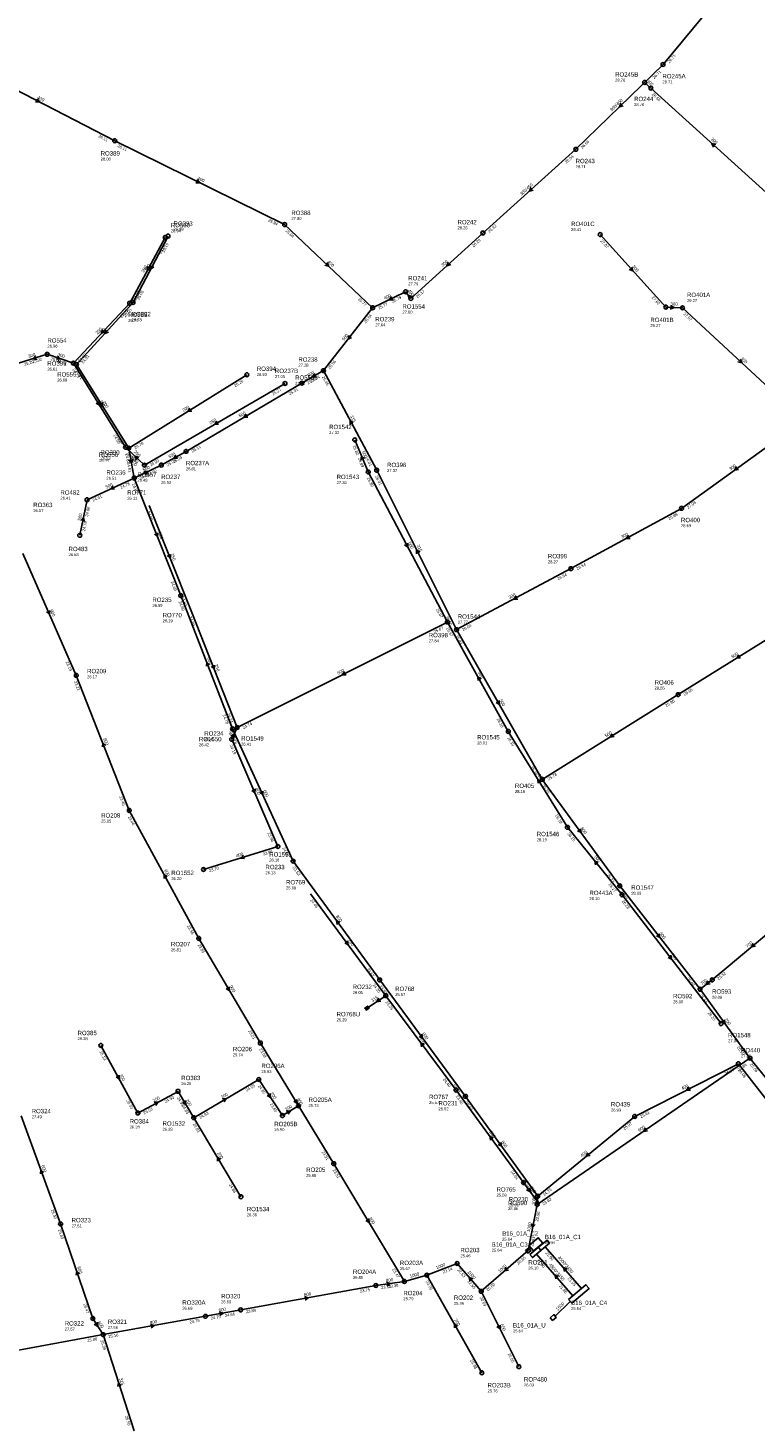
# Model space of a CAD drawing. Header units: metres. Extents: x 179992 to 198392, y 351761 to 369438.
# Tile 155 of 194: x 192466 to 192765, y 363548 to 364123. Entities that reach past the tile are written whole.
import ezdxf

# ---------------------------------------------------------------- set-up
doc = ezdxf.new("R2010")
doc.units = ezdxf.units.M

msp = doc.modelspace()

# ---------------------------------------------------------------- linework, layer by layer
at = {"layer": 'B-WE-RI-GWA-POMPPUT'}
msp.add_circle((192667.58, 363573.4), 0.8, dxfattribs=at)
at = {"layer": 'B-WE-RI-GWA-RIOOLLEIDING', "linetype": 'Continuous'}
for points in [[(192509.16, 364010.42), (192523.53, 364037.68)], [(192621.08, 364014.83), (192623.27, 364012.08)], [(192485.94, 363984.94), (192509.16, 364010.42)], [(192507.45, 363950.57), (192485.94, 363984.94)], [(192555.88, 363980.74), (192507.45, 363950.57)]]:
    msp.add_lwpolyline(points, dxfattribs=at)
at = {"layer": 'B-WE-RI-GWA-RIOOLLEIDING_BETON_1000', "linetype": 'Continuous'}
for points in [[(192675.095, 363639.945), (192675.319, 363643.386)], [(192671.38, 363621.03), (192675.095, 363639.945)], [(192671.38, 363621.03), (192652.14, 363604.34)], [(192671.962, 363621.5), (192672.617, 363622.04)], [(192620.566, 363608.404), (192629.783, 363610.958), (192642.26, 363615.77)], [(192642.26, 363615.77), (192652.14, 363604.34)]]:
    msp.add_lwpolyline(points, dxfattribs=at)
at = {"layer": 'B-WE-RI-GWA-RIOOLLEIDING_BETON_1500', "linetype": 'Continuous'}
msp.add_lwpolyline([(192688.675, 363600.167), (192682.508, 363594.154)], dxfattribs=at)
at = {"layer": 'B-WE-RI-GWA-RIOOLLEIDING_BETON_300', "linetype": 'Continuous'}
for points in [[(192721.78, 364098.42), (192719.402, 364100.523)], [(192771.94, 364053), (192721.78, 364098.42)], [(192652.81, 364038.95), (192623.27, 364012.08)], [(192700.95, 364038.29), (192727.92, 364008.51)], [(192727.92, 364008.51), (192734.75, 364008.23)], [(192783.43, 363963.04), (192734.75, 364008.23)], [(192777.98, 363957.36), (192734.4, 363925.88)], [(192507.45, 363950.57), (192509.654, 363938.319)], [(192734.4, 363925.88), (192688.96, 363901.11)], [(192688.96, 363901.11), (192642.02, 363876.07)], [(192787.92, 363659.1), (192757.71, 363697.77)]]:
    msp.add_lwpolyline(points, dxfattribs=at)
at = {"layer": 'B-WE-RI-GWA-RIOOLLEIDING_BETON_3450', "linetype": 'Continuous'}
for points in [[(192674.864, 363619.655), (192689.756, 363602.491)], [(192678.448, 363622.666), (192693.36, 363605.494)]]:
    msp.add_lwpolyline(points, dxfattribs=at)
at = {"layer": 'B-WE-RI-GWA-RIOOLLEIDING_BETON_400', "linetype": 'Continuous'}
for points in [[(192439.79, 364108.72), (192501.65, 364076.84)], [(192501.65, 364076.84), (192571.41, 364042.4)], [(192571.41, 364042.4), (192607.55, 364008.25)], [(192621.08, 364014.83), (192607.55, 364008.25)], [(192757.71, 363697.77), (192715.14, 363676.17)], [(192675.319, 363643.386), (192715.14, 363676.17)]]:
    msp.add_lwpolyline(points, dxfattribs=at)
at = {"layer": 'B-WE-RI-GWA-RIOOLLEIDING_BETON_450', "linetype": 'Continuous'}
for points in [[(192758.56, 364146.63), (192726.78, 364108.15)], [(192726.78, 364108.15), (192690.97, 364073.32)], [(192690.97, 364073.32), (192652.81, 364038.95)], [(192428.79, 363574.05), (192496.85, 363586.54)]]:
    msp.add_lwpolyline(points, dxfattribs=at)
at = {"layer": 'B-WE-RI-GWA-RIOOLLEIDING_BETON_500', "linetype": 'Continuous'}
for points in [[(192607.55, 364008.25), (192587.34, 363982.43)], [(192587.34, 363982.43), (192578.46, 363977.27)], [(192530.96, 363949.27), (192578.46, 363977.27)], [(192530.96, 363949.27), (192520.77, 363943.63)], [(192520.77, 363943.63), (192509.654, 363938.319)], [(192490.26, 363929.39), (192509.654, 363938.319)], [(192509.654, 363938.319), (192528.77, 363890.048)], [(192487.28, 363914.8), (192490.26, 363929.39)], [(192781.04, 363879.31), (192732.99, 363849.38)], [(192677.2, 363814.55), (192642.02, 363876.07)], [(192732.99, 363849.38), (192677.2, 363814.55)], [(192762.47, 363700.07), (192799.31, 363654.69)]]:
    msp.add_lwpolyline(points, dxfattribs=at)
at = {"layer": 'B-WE-RI-GWA-RIOOLLEIDING_BETON_600', "linetype": 'Continuous'}
for points in [[(192528.77, 363890.048), (192550.042, 363835.305)], [(192550.042, 363835.305), (192574.88, 363780.976)], [(192709.02, 363770.84), (192677.2, 363814.55)], [(192709.02, 363770.84), (192741.98, 363728.4)], [(192463.17, 363676.4), (192479.41, 363632)], [(192479.41, 363632), (192492.66, 363593.2)], [(192652.14, 363604.34), (192667.58, 363573.4)], [(192492.66, 363593.2), (192496.85, 363586.54)]]:
    msp.add_lwpolyline(points, dxfattribs=at)
at = {"layer": 'B-WE-RI-GWA-RIOOLLEIDING_BETON_700', "linetype": 'Continuous'}
for points in [[(192779.28, 363759.28), (192746.98, 363732.23)], [(192741.98, 363728.4), (192746.98, 363732.23)], [(192741.98, 363728.4), (192762.47, 363700.07)]]:
    msp.add_lwpolyline(points, dxfattribs=at)
at = {"layer": 'B-WE-RI-GWA-RIOOLLEIDING_BETON_800', "linetype": 'Continuous'}
for points in [[(192574.88, 363780.976), (192610.435, 363732.201)], [(192610.435, 363732.201), (192645.654, 363684.402)], [(192675.319, 363643.386), (192645.654, 363684.402)], [(192608.862, 363606.734), (192553.365, 363596.714)], [(192538.875, 363594.078), (192553.365, 363596.714)], [(192496.85, 363586.54), (192538.875, 363594.078)]]:
    msp.add_lwpolyline(points, dxfattribs=at)
at = {"layer": 'B-WE-RI-GWA-RIOOLLEIDING_BETON_900', "linetype": 'Continuous'}
for points in [[(192485.85, 363857.25), (192507.62, 363801.81)], [(192507.62, 363801.81), (192536.14, 363749.25)], [(192536.14, 363749.25), (192561.44, 363706.3)], [(192561.44, 363706.3), (192591.57, 363656.75)], [(192762.47, 363700.07), (192675.095, 363639.945)], [(192591.57, 363656.75), (192620.566, 363608.404)]]:
    msp.add_lwpolyline(points, dxfattribs=at)
at = {"layer": 'B-WE-RI-GWA-RIOOLLEIDING_GVK_800', "linetype": 'Continuous'}
msp.add_lwpolyline([(192608.862, 363606.734), (192620.566, 363608.404)], dxfattribs=at)
at = {"layer": 'B-WE-RI-GWA-RIOOLLEIDING_GVK_900', "linetype": 'Continuous'}
msp.add_lwpolyline([(192485.85, 363857.25), (192463.891, 363907.369)], dxfattribs=at)
at = {"layer": 'B-WE-RI-GWA-RIOOLLEIDING_PVC_200', "linetype": 'Continuous'}
for points in [[(192495.928, 363705.318), (192511.172, 363677.548)], [(192560.78, 363691.33), (192534.09, 363675.63)], [(192560.78, 363691.33), (192570.5, 363676.5)], [(192511.172, 363677.548), (192527.641, 363686.446)], [(192527.641, 363686.446), (192534.09, 363675.63)], [(192577.1, 363680.542), (192570.5, 363676.5)], [(192553.47, 363643.17), (192534.09, 363675.63)], [(192652.39, 363570.88), (192629.783, 363610.958)]]:
    msp.add_lwpolyline(points, dxfattribs=at)
at = {"layer": 'B-WE-RI-GWA-RIOOLLEIDING_PVC_315', "linetype": 'Continuous'}
for points in [[(192609.2, 363941.53), (192587.34, 363982.43)], [(192642.02, 363876.07), (192609.2, 363941.53)], [(192509.6, 363547.1), (192496.85, 363586.54)]]:
    msp.add_lwpolyline(points, dxfattribs=at)
at = {"layer": 'B-WE-RI-GWA-RIOOLPUT_INSPECTIEPUT', "linetype": 'Continuous'}
for points in [[(192670.328, 363621.121), (192671.293, 363619.972), (192672.442, 363620.936), (192671.477, 363622.085), (192670.328, 363621.121)], [(192687.99, 363601.018), (192689.275, 363599.486), (192696.4, 363605.464), (192695.114, 363606.996), (192687.99, 363601.018)], [(192680.453, 363593.508), (192681.417, 363592.359), (192682.949, 363593.645), (192681.985, 363594.794), (192680.453, 363593.508)]]:
    msp.add_lwpolyline(points, dxfattribs=at)
at = {"layer": 'B-WE-RI-GWA-RIOOLPUT_INSPECTIEPUT'}
for centre in [(192726.78, 364108.15), (192719.25, 364100.8), (192721.78, 364098.42), (192501.65, 364076.84), (192690.97, 364073.32), (192571.41, 364042.4), (192652.81, 364038.95), (192523.53, 364037.68), (192700.95, 364038.29), (192509.16, 364010.42), (192621.08, 364014.83), (192623.27, 364012.08), (192607.55, 364008.25), (192727.92, 364008.51), (192734.75, 364008.23), (192485.94, 363984.94), (192587.34, 363982.43), (192555.88, 363980.74), (192578.46, 363977.27), (192507.45, 363950.57), (192530.96, 363949.27), (192520.77, 363943.63), (192609.2, 363941.53), (192509.65, 363938.32), (192490.26, 363929.39), (192734.4, 363925.88), (192487.28, 363914.8), (192688.96, 363901.11), (192528.77, 363890.05), (192642.02, 363876.07), (192485.85, 363857.25), (192732.99, 363849.38), (192550.04, 363835.3), (192677.2, 363814.55), (192507.62, 363801.81), (192574.88, 363780.98), (192709.02, 363770.84), (192536.14, 363749.25), (192610.43, 363732.2), (192741.98, 363728.4), (192495.93, 363705.32), (192561.44, 363706.3), (192762.47, 363700.07), (192757.71, 363697.77), (192560.78, 363691.33), (192527.64, 363686.45), (192645.65, 363684.4), (192511.17, 363677.55), (192570.5, 363676.5), (192577.1, 363680.54), (192534.09, 363675.63), (192715.14, 363676.17), (192591.57, 363656.75), (192553.47, 363643.17), (192675.32, 363643.39), (192675.1, 363639.95), (192479.41, 363632), (192642.26, 363615.77), (192620.57, 363608.4), (192629.78, 363610.96), (192608.86, 363606.73), (192652.14, 363604.34), (192553.36, 363596.71), (192492.66, 363593.2), (192538.88, 363594.08), (192496.85, 363586.54), (192652.39, 363570.88)]:
    msp.add_circle(centre, 0.8, dxfattribs=at)
at = {"layer": 'B-WE-RI-GWA-RIOOLPUT_OVERSTORTPUT', "linetype": 'Continuous'}
for points in [[(192671.68, 363623.15), (192673.576, 363620.891), (192677.406, 363624.104), (192675.51, 363626.364), (192671.68, 363623.15)], [(192675.698, 363622.471), (192676.733, 363621.238), (192680.18, 363624.13), (192679.145, 363625.364), (192675.698, 363622.471)], [(192672.091, 363619.425), (192673.126, 363618.192), (192676.573, 363621.085), (192675.538, 363622.318), (192672.091, 363619.425)]]:
    msp.add_lwpolyline(points, dxfattribs=at)
at = {"layer": 'B-WE-RI-GWA-RIOOLPUT_OVERSTORTPUT'}
msp.add_circle((192746.98, 363732.23), 0.8, dxfattribs=at)
at = {"layer": 'B-WE-RI-GWA_STROMINGSRICHTING'}
for points in [[(192469.77, 364094.08), (192470.72, 364092.78), (192469.11, 364092.8)], [(192709.41, 364092.26), (192708.88, 364090.73), (192710.41, 364091.22)], [(192748.41, 364075.28), (192746.86, 364075.71), (192747.44, 364074.21)], [(192535.56, 364060.9), (192536.53, 364059.62), (192534.92, 364059.61)], [(192672.48, 364057.63), (192671.89, 364056.14), (192673.44, 364056.56)], [(192516.38, 364025.66), (192516.35, 364024.05), (192517.65, 364024.99)], [(192588.93, 364026.84), (192589.48, 364025.33), (192587.94, 364025.79)], [(192638.62, 364027.02), (192638.04, 364025.52), (192639.59, 364025.95)], [(192714, 364024.95), (192714.43, 364023.4), (192712.93, 364023.98)], [(192615.3, 364012.82), (192614.32, 364011.54), (192615.92, 364011.52)], [(192623.76, 364012.72), (192622.17, 364013.46), (192622.54, 364011.75)], [(192729.81, 364009.21), (192731.34, 364008.37), (192729.74, 364007.65)], [(192497.99, 363999.23), (192497.55, 363997.68), (192499.05, 363998.26)], [(192597.77, 363996.92), (192597.45, 363995.34), (192598.9, 363996.03)], [(192758.52, 363987.14), (192759.09, 363985.64), (192757.54, 363986.09)], [(192583.78, 363981.2), (192582.9, 363979.85), (192584.51, 363979.95)], [(192496.54, 363969.36), (192496.7, 363967.76), (192495.32, 363968.59)], [(192532.51, 363967.03), (192531.67, 363965.66), (192533.27, 363965.81)], [(192555.58, 363964.62), (192554.71, 363963.27), (192556.32, 363963.38)], [(192599.58, 363961.05), (192598.27, 363961.98), (192598.31, 363960.37)], [(192526.78, 363947.78), (192525.86, 363946.45), (192527.47, 363946.52)], [(192509.01, 363945.99), (192508.55, 363944.44), (192507.59, 363945.73)], [(192756.94, 363943.05), (192756.19, 363941.62), (192757.78, 363941.88)], [(192513.6, 363941), (192515.21, 363940.97), (192514.22, 363939.7)], [(192500.96, 363935.11), (192499.96, 363933.85), (192501.57, 363933.8)], [(192487.78, 363920.83), (192488.77, 363922.09), (192489.19, 363920.54)], [(192519.35, 363915.79), (192519.21, 363914.18), (192518.01, 363915.26)], [(192712.6, 363914.82), (192711.68, 363913.49), (192713.29, 363913.55)], [(192626.9, 363907.84), (192625.61, 363908.8), (192625.61, 363907.19)], [(192666.42, 363889.9), (192665.49, 363888.59), (192667.1, 363888.63)], [(192474.95, 363883.92), (192474.87, 363882.31), (192473.63, 363883.34)], [(192540.6, 363861.6), (192539.41, 363862.68), (192539.26, 363861.07)], [(192757.86, 363865.72), (192757.02, 363864.34), (192758.62, 363864.5)], [(192659.52, 363846.92), (192659.61, 363845.31), (192658.27, 363846.2)], [(192705.94, 363833.34), (192705.1, 363831.96), (192706.7, 363832.12)], [(192497.93, 363828.45), (192496.73, 363829.53), (192496.59, 363827.93)], [(192562.52, 363809.75), (192562.46, 363808.14), (192561.21, 363809.15)], [(192692.84, 363794.28), (192693.11, 363792.7), (192691.68, 363793.44)], [(192523.2, 363774.61), (192521.88, 363775.53), (192521.93, 363773.92)], [(192594.09, 363755.85), (192592.66, 363756.59), (192592.92, 363755)], [(192725.19, 363751.2), (192725.5, 363749.62), (192724.05, 363750.32)], [(192763.77, 363747.23), (192763.13, 363745.76), (192764.7, 363746.13)], [(192548.68, 363729.38), (192548.79, 363727.78), (192547.44, 363728.65)], [(192745.24, 363731.88), (192744.48, 363730.32), (192746.19, 363730.64)], [(192751.96, 363715.82), (192752.23, 363714.23), (192750.8, 363714.98)], [(192627.77, 363709.89), (192628.04, 363708.3), (192626.61, 363709.03)], [(192503.49, 363693.04), (192503.55, 363691.43), (192502.23, 363692.35)], [(192545.83, 363683.37), (192547.43, 363683.48), (192546.56, 363682.13)], [(192565.45, 363685.51), (192565.64, 363683.92), (192564.25, 363684.72)], [(192576.37, 363683.13), (192576.51, 363681.53), (192575.14, 363682.38)], [(192737.38, 363688.26), (192736.42, 363686.97), (192738.03, 363686.98)], [(192517.8, 363681.95), (192519.41, 363682), (192518.48, 363680.68)], [(192530.75, 363682.64), (192530.87, 363681.04), (192529.51, 363681.91)], [(192572.06, 363678.37), (192573.8, 363678.52), (192572.88, 363677.04)], [(192719.56, 363671.42), (192718.78, 363670.01), (192720.38, 363670.23)], [(192660.23, 363665.48), (192660.49, 363663.89), (192659.06, 363664.64)], [(192695.88, 363661.25), (192695.23, 363659.78), (192696.8, 363660.14)], [(192472.46, 363653.09), (192471.29, 363654.2), (192471.11, 363652.6)], [(192545.14, 363658.53), (192543.78, 363659.4), (192543.9, 363657.79)], [(192674.33, 363640.16), (192675.21, 363641.67), (192675.88, 363640.06)], [(192605.94, 363634.18), (192606.07, 363632.58), (192604.71, 363633.44)], [(192672.81, 363632.04), (192673.24, 363630.49), (192674.22, 363631.76)], [(192662.38, 363614.17), (192661.76, 363612.69), (192663.32, 363613.08)], [(192687.39, 363613.46), (192685.9, 363614.08), (192686.3, 363612.52)], [(192487.18, 363611.47), (192486.04, 363612.6), (192485.82, 363611)], [(192648.69, 363609.44), (192647.2, 363610.06), (192647.6, 363608.49)], [(192683.8, 363610.46), (192682.31, 363611.07), (192682.71, 363609.51)], [(192613.19, 363608.08), (192614.71, 363607.57), (192613.39, 363606.65)], [(192579.57, 363602.18), (192581.11, 363601.72), (192579.82, 363600.76)], [(192494.58, 363591.61), (192494.76, 363589.87), (192493.26, 363590.78)], [(192544.57, 363595.85), (192546.12, 363595.4), (192544.83, 363594.43)], [(192642.42, 363590.02), (192641.09, 363590.92), (192641.17, 363589.31)], [(192516.32, 363590.76), (192517.86, 363590.31), (192516.57, 363589.35)], [(192659.86, 363590.48), (192659.86, 363588.87), (192658.57, 363589.84)], [(192504.35, 363565.67), (192503.23, 363566.82), (192502.98, 363565.23)]]:
    msp.add_lwpolyline(points, dxfattribs=at)
at = {"layer": 'B-WE-RI-HWA-RIOOLLEIDING', "linetype": 'Continuous'}
for points in [[(192507.78, 364010.12), (192522.34, 364037.09)], [(192507.78, 364010.12), (192484.65, 363985.5)], [(192473.91, 363989.14), (192462.18, 363985.54)], [(192473.91, 363989.14), (192484.65, 363985.5)], [(192506.1, 363950.95), (192484.65, 363985.5)], [(192571.56, 363977.16), (192513.84, 363943.6)], [(192506.1, 363950.95), (192513.84, 363943.6)]]:
    msp.add_lwpolyline(points, dxfattribs=at)
at = {"layer": 'B-WE-RI-HWA-RIOOLLEIDING_BETON_400', "linetype": 'Continuous'}
for points in [[(192551.912, 363835.889), (192549.681, 363831.027)], [(192549.681, 363831.027), (192568.66, 363786.99)], [(192568.66, 363786.99), (192538.11, 363777.57)]]:
    msp.add_lwpolyline(points, dxfattribs=at)
at = {"layer": 'B-WE-RI-HWA-RIOOLLEIDING_BETON_600', "linetype": 'Continuous'}
msp.add_lwpolyline([(192551.912, 363835.889), (192638.25, 363879.18)], dxfattribs=at)
at = {"layer": 'B-WE-RI-HWA-RIOOLLEIDING_PVC_250', "linetype": 'Continuous'}
for points in [[(192515.768, 363927.001), (192532.992, 363883.758)], [(192551.912, 363835.889), (192532.992, 363883.758)], [(192582.083, 363767.598), (192612.931, 363725.726)], [(192641.806, 363686.978), (192612.931, 363725.726)], [(192669.507, 363648.994), (192641.806, 363686.978)]]:
    msp.add_lwpolyline(points, dxfattribs=at)
at = {"layer": 'B-WE-RI-HWA-RIOOLLEIDING_PVC_315', "linetype": 'Continuous'}
for points in [[(192612.931, 363725.726), (192605.413, 363720.778)], [(192669.507, 363648.994), (192675.105, 363641.318)]]:
    msp.add_lwpolyline(points, dxfattribs=at)
at = {"layer": 'B-WE-RI-HWA-RIOOLPUT_INSPECTIEPUT', "linetype": 'Continuous'}
for points in [[(192605.145, 363721.193), (192604.31, 363720.643), (192604.392, 363720.518), (192605.102, 363720.985), (192605.487, 363720.4), (192604.777, 363719.933), (192604.859, 363719.808), (192605.695, 363720.357), (192605.145, 363721.193)], [(192605.293, 363720.083), (192606.112, 363720.656), (192605.538, 363721.476), (192604.719, 363720.902), (192605.293, 363720.083)], [(192605.295, 363720.086), (192606.114, 363720.66), (192605.541, 363721.479), (192604.722, 363720.905), (192605.295, 363720.086)], [(192605.298, 363720.09), (192606.117, 363720.663), (192605.543, 363721.483), (192604.724, 363720.909), (192605.298, 363720.09)]]:
    msp.add_lwpolyline(points, dxfattribs=at)
at = {"layer": 'B-WE-RI-HWA-RIOOLPUT_INSPECTIEPUT'}
for centre in [(192522.34, 364037.09), (192507.78, 364010.12), (192484.65, 363985.5), (192571.56, 363977.16), (192506.1, 363950.95), (192513.84, 363943.6), (192551.91, 363835.89), (192549.68, 363831.03), (192568.66, 363786.99), (192538.11, 363777.57), (192612.93, 363725.73), (192641.81, 363686.98), (192669.51, 363648.99)]:
    msp.add_circle(centre, 0.8, dxfattribs=at)
at = {"layer": 'B-WE-RI-HWA-RIOOLPUT_OVERSTORTPUT'}
msp.add_circle((192473.91, 363989.14), 0.8, dxfattribs=at)
at = {"layer": 'B-WE-RI-HWA_STROMINGSRICHTING'}
for points in [[(192515.11, 364025.21), (192515.06, 364023.6), (192516.38, 364024.53)], [(192496.68, 363999.35), (192496.21, 363997.81), (192497.73, 363998.37)], [(192469.21, 363988.45), (192468.04, 363987.34), (192469.63, 363987.07)], [(192478.15, 363988.46), (192479.28, 363987.32), (192477.69, 363987.1)], [(192495.23, 363969.83), (192495.38, 363968.22), (192494, 363969.07)], [(192543.58, 363961.73), (192542.7, 363960.38), (192544.31, 363960.48)], [(192511.51, 363946.81), (192509.97, 363947.28), (192510.52, 363945.76)], [(192524.52, 363906.98), (192524.38, 363905.38), (192523.18, 363906.45)], [(192542.59, 363861.43), (192542.45, 363859.82), (192541.25, 363860.9)], [(192596.05, 363858.82), (192595.08, 363857.53), (192596.69, 363857.54)], [(192549.44, 363832.37), (192550.8, 363833.46), (192550.85, 363831.71)], [(192559.26, 363810.62), (192559.17, 363809.01), (192557.94, 363810.05)], [(192554.55, 363783.39), (192553.39, 363782.28), (192554.97, 363782.02)], [(192597.23, 363748.25), (192597.51, 363746.66), (192596.07, 363747.39)], [(192610.05, 363724.76), (192609.17, 363723.25), (192610.9, 363723.46)], [(192628.81, 363705.63), (192627.37, 363706.35), (192627.65, 363704.77)], [(192657.09, 363667.25), (192655.66, 363667.99), (192655.92, 363666.4)], [(192672.02, 363646.88), (192672.31, 363645.16), (192670.76, 363645.96)]]:
    msp.add_lwpolyline(points, dxfattribs=at)
at = {"layer": 'B-WE-RI-SWA-RIOOLLEIDING', "linetype": 'Continuous'}
for points in [[(192600.2, 363953.99), (192605.74, 363940.82)], [(192605.74, 363940.82), (192638.25, 363879.18)], [(192638.25, 363879.18), (192663.25, 363834.27)], [(192663.25, 363834.27), (192687.51, 363794.88)], [(192687.51, 363794.88), (192709.95, 363767.19)], [(192709.95, 363767.19), (192750.6, 363714.29)]]:
    msp.add_lwpolyline(points, dxfattribs=at)
at = {"layer": 'B-WE-RI-SWA-RIOOLPUT_INSPECTIEPUT'}
for centre in [(192600.2, 363953.99), (192605.74, 363940.82), (192638.25, 363879.18), (192663.25, 363834.27), (192687.51, 363794.88), (192709.95, 363767.19), (192750.6, 363714.29)]:
    msp.add_circle(centre, 0.8, dxfattribs=at)
at = {"layer": 'B-WE-RI-SWA_STROMINGSRICHTING'}
for points in [[(192604.19, 363946.36), (192602.97, 363947.41), (192602.86, 363945.8)], [(192621.96, 363911.61), (192621.99, 363910), (192620.69, 363910.94)], [(192652.08, 363855.82), (192650.75, 363856.72), (192650.82, 363855.12)], [(192676.75, 363813.73), (192675.38, 363814.58), (192675.52, 363812.97)], [(192700.2, 363780.37), (192698.73, 363781.04), (192699.08, 363779.46)], [(192729.97, 363742.32), (192730.28, 363740.74), (192728.83, 363741.44)]]:
    msp.add_lwpolyline(points, dxfattribs=at)

# ---------------------------------------------------------------- texts
at = {"layer": 'B-WE-RI-GWA_AFM'}
for s, rotation, p in [('300', -41.49, (192719.94, 364101.08)), ('400', -27.26, (192469.69, 364094.19)), ('300/450', 44.21, (192705.72, 364088.78)), ('300', -42.16, (192746.23, 364077.36)), ('400', -26.28, (192535.47, 364061.01)), ('300/450', 42.01, (192668.67, 364054.27)), ('300', 42.29, (192636.37, 364025.01)), ('200', 62.2, (192514.92, 364023.05)), ('400', -43.38, (192588.88, 364026.94)), ('300', -47.83, (192713.97, 364025.09)), ('400', 25.93, (192612.57, 364011.55)), ('400', -51.47, (192621.81, 364015.17)), ('300', -2.35, (192729.8, 364009.22)), ('200', 47.66, (192495.92, 363997.06)), ('500', 51.95, (192595.85, 363994.61)), ('300', -42.87, (192758.48, 363987.26)), ('500', 30.16, (192581.17, 363979.74)), ('200', -57.96, (192496.52, 363969.48)), ('200', 31.92, (192529.93, 363965.51)), ('500', 30.52, (192552.96, 363963.17)), ('315', -61.88, (192598.22, 363963.71)), ('500', 28.96, (192524.12, 363946.37)), ('300', -79.8, (192509.03, 363946.11)), ('500', 25.54, (192513.48, 363940.99)), ('300', 35.84, (192754.47, 363941.35)), ('500', 24.72, (192498.21, 363933.9)), ('500', 78.46, (192487.69, 363920.72)), ('500', -68.4, (192519.37, 363915.91)), ('300', 28.6, (192709.94, 363913.43)), ('315', -63.37, (192625.6, 363910.57)), ('300', 28.08, (192663.74, 363888.56)), ('900', -66.34, (192474.96, 363884.06)), ('600', -68.76, (192539.57, 363864.44)), ('500', 31.92, (192755.28, 363864.19)), ('500', -60.24, (192659.51, 363847.04)), ('500', 31.98, (192703.35, 363831.82)), ('900', -68.56, (192496.9, 363831.25)), ('600', -65.43, (192562.52, 363809.86)), ('600', -53.95, (192692.82, 363794.4)), ('900', -61.51, (192521.81, 363777.28)), ('800', -53.91, (192592.36, 363758.3)), ('600', -52.17, (192725.16, 363751.32)), ('700', 39.94, (192761.42, 363745.35)), ('900', -59.5, (192548.67, 363729.52)), ('700', 37.45, (192742.78, 363729.99)), ('700', -54.12, (192751.93, 363715.96)), ('800', -53.62, (192627.75, 363710.03)), ('200', -61.24, (192503.48, 363693.19)), ('400', 26.9, (192734.68, 363686.95)), ('200', 28.38, (192517.66, 363681.94)), ('200', -59.19, (192530.73, 363682.77)), ('200', 30.47, (192545.7, 363683.36)), ('200', -56.76, (192565.43, 363685.65)), ('900', -58.7, (192576.35, 363683.28)), ('200', 31.48, (192572.06, 363678.38)), ('900', 34.53, (192717.06, 363669.77)), ('800', -54.12, (192660.19, 363665.61)), ('200', -59.16, (192543.65, 363661.15)), ('400', 39.46, (192693.54, 363659.38)), ('600', -69.91, (192471.5, 363655.92)), ('1000', 86.28, (192674.28, 363639.64)), ('900', -59.05, (192605.93, 363634.31)), ('1000', 78.89, (192672.06, 363628.62)), ('600', -71.15, (192486.27, 363614.31)), ('1000', 21.09, (192633.8, 363613.35)), ('1000', 40.94, (192659.68, 363611.9)), ('4500*3450', -49.05, (192679.84, 363615.1)), ('4500*3450', -49.03, (192683.43, 363618.14)), ('800', 8.12, (192613.06, 363608.12)), ('1000', 15.49, (192622.96, 363609.88)), ('1000', -49.16, (192646.43, 363612.14)), ('800', 10.23, (192579.44, 363602.21)), ('800', 10.31, (192544.45, 363595.89)), ('1500', 44.28, (192683.56, 363596.28)), ('600', -57.82, (192494.58, 363591.6)), ('800', 10.17, (192516.19, 363590.8)), ('200', -60.57, (192641.01, 363592.63)), ('600', -63.48, (192659.85, 363590.63)), ('315', -72.09, (192503.48, 363568.52))]:
    msp.add_text(s, height=1.3, rotation=rotation, dxfattribs=at).set_placement(p)
at = {"layer": 'B-WE-RI-GWA_BOB'}
for s, rotation, p in [('26.71', 50.45, (192729.44, 364108.55)), ('26.71', 44.21, (192723.16, 364102.12)), ('26.68', -42.16, (192722.05, 364095.74)), ('26.11', -27.26, (192494.78, 364078.36)), ('26.11', -26.28, (192502.65, 364074.34)), ('26.56', 44.21, (192693.66, 364073.42)), ('26.54', 42.01, (192687.12, 364067.43)), ('25.94', -26.28, (192564.52, 364043.8)), ('25.94', -43.38, (192571.63, 364039.72)), ('26.32', 42.01, (192655.5, 364038.95)), ('25.19', 62.2, (192521.95, 364030.83)), ('26.29', 42.29, (192648.99, 364033.04)), ('27.87', -47.83, (192700.96, 364035.6)), ('25.05', 62.2, (192511.68, 364011.35)), ('25.77', -43.38, (192601.37, 364011.61)), ('25.79', 25.93, (192615.75, 364010.24)), ('26.17', 42.29, (192625.96, 364012.09)), ('27.62', -47.83, (192722.02, 364012.34)), ('25.05', 47.66, (192505.91, 364004.18)), ('25.64', 51.95, (192604.78, 364001.79)), ('25.77', 25.93, (192610.14, 364007.51)), ('27.57', -42.87, (192734.99, 364005.55)), ('24.91', 47.66, (192488.62, 363985.21)), ('24.91', -57.96, (192485.48, 363982.29)), ('25.56', 51.95, (192589.99, 363982.9)), ('25.25', 31.92, (192551.06, 363975.62)), ('25.29', 30.16, (192581.09, 363976.72)), ('25.34', 30.16, (192582.36, 363977.46)), ('25.45', -61.88, (192586.7, 363979.82)), ('25.31', 30.52, (192573.52, 363972.27)), ('24.87', -57.96, (192502.32, 363955.38)), ('24.78', 31.92, (192510.1, 363950.1)), ('24.83', -79.8, (192506.03, 363948.28)), ('25.24', 28.96, (192525.88, 363944.4)), ('25.11', 30.52, (192533.6, 363948.73)), ('24.81', -79.8, (192506.68, 363944.69)), ('24.82', 25.54, (192515.41, 363939.07)), ('25.03', 28.96, (192523.39, 363943.02)), ('26.01', -61.88, (192604.41, 363946.68)), ('24.78', 24.72, (192504.23, 363933.84)), ('24.83', -68.4, (192508.72, 363935.8)), ('24.88', 25.54, (192512.23, 363937.56)), ('26.01', -63.37, (192608.49, 363938.94)), ('24.61', 24.72, (192492.83, 363928.59)), ('24.66', 78.46, (192490.66, 363922.37)), ('27.09', 35.84, (192737.08, 363925.59)), ('24.78', 78.46, (192489.44, 363916.4)), ('26.89', 28.6, (192729.29, 363921.04)), ('26.54', 28.6, (192691.58, 363900.49)), ('24.69', -68.4, (192524.59, 363895.71)), ('26.54', 28.08, (192683.81, 363896.32)), ('24.69', -68.76, (192527.82, 363887.53)), ('26.20', -63.37, (192637.36, 363881.34)), ('25.93', -60.24, (192641.45, 363873.44)), ('26.04', 28.08, (192644.63, 363875.42)), ('23.19', -66.34, (192481.47, 363862.76)), ('23.21', -68.56, (192484.91, 363854.73)), ('25.95', 31.92, (192735.64, 363848.91)), ('25.95', 31.98, (192728.18, 363844.25)), ('24.78', -68.76, (192545.9, 363840.99)), ('24.78', -65.43, (192549.24, 363832.74)), ('25.76', -60.24, (192672.26, 363819.56)), ('25.78', 31.98, (192679.85, 363814.08)), ('25.76', -53.95, (192676.92, 363811.87)), ('23.46', -68.56, (192503.46, 363807.48)), ('23.46', -61.51, (192506.99, 363799.19)), ('24.50', -65.43, (192570.42, 363786.41)), ('23.53', -53.91, (192574.6, 363778.3)), ('25.74', -53.95, (192703.56, 363775.28)), ('25.73', -52.17, (192708.83, 363768.16)), ('23.56', -61.51, (192531.31, 363754.37)), ('23.55', -59.5, (192535.6, 363746.61)), ('23.62', -53.91, (192604.97, 363736.64)), ('25.52', 39.94, (192749.67, 363732.13)), ('23.50', -53.62, (192610.17, 363729.52)), ('25.65', -52.17, (192736.39, 363732.67)), ('25.50', -54.12, (192741.69, 363725.72)), ('23.51', -59.5, (192556.44, 363711.25)), ('25.13', -61.24, (192495.31, 363702.7)), ('23.58', -58.7, (192560.94, 363703.66)), ('25.29', -54.12, (192757.03, 363704.53)), ('26.07', 26.9, (192752.46, 363693.09)), ('23.84', 34.53, (192757.89, 363694.73)), ('26.06', -52, (192757.52, 363695.09)), ('25.66', -50.93, (192762.33, 363697.38)), ('24.63', 30.47, (192555.83, 363686.33)), ('24.60', -56.76, (192560.37, 363688.67)), ('23.47', -53.62, (192640.17, 363688.81)), ('25.03', -61.24, (192506.32, 363682.64)), ('24.93', 28.38, (192522.51, 363681.63)), ('24.93', -59.19, (192527.12, 363683.81)), ('25.03', 28.38, (192513.79, 363676.92)), ('24.83', -59.19, (192529.06, 363680.55)), ('24.83', 30.47, (192536.73, 363675.09)), ('23.65', -56.76, (192565.27, 363681.2)), ('23.52', -54.12, (192645.37, 363681.73)), ('25.61', 26.9, (192717.74, 363675.47)), ('24.83', -59.16, (192533.57, 363672.99)), ('25.07', 39.46, (192711.03, 363670.46)), ('23.51', -58.7, (192586.5, 363661.62)), ('23.51', -59.05, (192591.06, 363654.11)), ('24.86', -59.16, (192548.44, 363648.09)), ('23.40', -54.12, (192669.88, 363647.84)), ('23.82', 34.53, (192677.76, 363639.6)), ('24.29', 39.46, (192678.01, 363643.27)), ('25.49', -69.91, (192475.38, 363637.77)), ('22.96', 78.89, (192675.55, 363632.93)), ('25.43', -71.15, (192478.35, 363629.53)), ('22.93', 78.89, (192673.53, 363622.65)), ('21.90', -49.03, (192678.4, 363619.98)), ('23.14', 21.09, (192636.56, 363611.64)), ('20.65', 40.94, (192667.42, 363615.21)), ('21.90', -49.05, (192674.82, 363616.96)), ('23.47', -59.05, (192615.52, 363613.31)), ('23.26', -60.57, (192629.2, 363608.33)), ('22.53', -49.16, (192642.21, 363613.08)), ('22.55', -49.16, (192646.33, 363608.31)), ('21.95', -49.03, (192687.54, 363609.45)), ('23.75', 10.23, (192602.49, 363603.75)), ('23.61', 8.12, (192611.1, 363605.23)), ('23.38', 8.12, (192614.09, 363605.66)), ('20.60', 40.94, (192654.83, 363604.29)), ('21.95', -49.05, (192683.94, 363606.45)), ('25.47', -71.15, (192488.76, 363599.05)), ('23.89', 10.23, (192555.65, 363595.3)), ('20.59', -63.48, (192651.42, 363601.75)), ('24.79', 10.17, (192532.5, 363591.11)), ('24.79', 10.31, (192541.16, 363592.67)), ('24.66', 10.31, (192547, 363593.73)), ('25.86', 10.4, (192490.49, 363583.54)), ('25.16', 10.17, (192499.14, 363585.12)), ('25.39', -72.09, (192495.75, 363584.08)), ('23.38', -60.57, (192647.48, 363575.92)), ('20.55', -63.48, (192662.93, 363578.68)), ('25.59', -72.09, (192505.8, 363553.02))]:
    msp.add_text(s, height=1.2, rotation=rotation, dxfattribs=at).set_placement(p)
at = {"layer": 'B-WE-RI-GWA_PUTDEKSELNIVEAU'}
for s, p in [('28.70', (192707.1, 364101.13)), ('28.71', (192726.53, 364100.42)), ('28.70', (192714.91, 364091.07)), ('28.08', (192495.87, 364068.72)), ('28.71', (192690.89, 364065.58)), ('27.80', (192574.16, 364044.29)), ('26.99', (192525.78, 364039.88)), ('28.26', (192642.4, 364040.48)), ('29.41', (192689.04, 364039.76)), ('27.79', (192622.16, 364017.47)), ('29.27', (192736.63, 364010.61)), ('27.80', (192619.76, 364005.87)), ('26.78', (192508.58, 364002.72)), ('27.64', (192608.63, 364000.63)), ('29.27', (192721.57, 364000.32)), ('26.61', (192473.96, 363982.42)), ('27.28', (192577.05, 363984.07)), ('26.93', (192559.99, 363980.27)), ('27.05', (192567.42, 363979.39)), ('26.53', (192495.77, 363945.91)), ('26.61', (192530.88, 363941.53)), ('27.37', (192613.48, 363940.77)), ('26.51', (192498.22, 363937.63)), ('26.52', (192520.69, 363935.89)), ('26.41', (192479.33, 363929.47)), ('26.57', (192468.21, 363924.34)), ('28.69', (192734.15, 363918.15)), ('26.63', (192482.68, 363906.26)), ('28.27', (192679.51, 363903.31)), ('26.59', (192517.09, 363885.39)), ('27.84', (192630.58, 363870.88)), ('26.17', (192490.3, 363856.11)), ('28.55', (192723.32, 363851.45)), ('26.45', (192538.42, 363830.49)), ('28.16', (192665.97, 363809)), ('25.95', (192496.07, 363796.84)), ('26.13', (192563.52, 363775.64)), ('28.10', (192696.55, 363765.01)), ('25.81', (192524.74, 363743.98)), ('26.05', (192599.35, 363726.44)), ('28.00', (192730.9, 363722.64)), ('28.09', (192746.9, 363724.49)), ('26.28', (192486.4, 363707.48)), ('25.74', (192550.13, 363700.89)), ('27.86', (192758.79, 363700.41)), ('25.93', (192561.86, 363693.97)), ('26.28', (192528.96, 363689.02)), ('25.73', (192581.21, 363680.07)), ('26.02', (192634.57, 363678.64)), ('26.93', (192705.4, 363678.2)), ('27.49', (192467.56, 363675.41)), ('26.28', (192507.78, 363671.21)), ('26.28', (192521.29, 363670.29)), ('25.90', (192567.17, 363670.11)), ('25.68', (192580.26, 363651.34)), ('25.86', (192663.14, 363637.67)), ('25.91', (192663.48, 363639.2)), ('27.51', (192483.95, 363630.62)), ('26.36', (192555.87, 363635.17)), ('25.64', (192660.72, 363625.13)), ('25.64', (192656.42, 363620.6)), ('25.94', (192678.27, 363623.71)), ('25.67', (192618.74, 363613.07)), ('25.46', (192643.58, 363618.34)), ('26.10', (192671.46, 363613.29)), ('25.85', (192599.47, 363609.43)), ('26.69', (192529.4, 363596.77)), ('26.69', (192545.33, 363599.4)), ('25.79', (192620.15, 363600.68)), ('25.36', (192640.91, 363598.79)), ('25.64', (192689.04, 363596.67)), ('27.57', (192481.11, 363588.23)), ('27.56', (192498.8, 363588.89)), ('25.64', (192665.17, 363587.43)), ('25.76', (192654.72, 363562.84)), ('26.03', (192669.68, 363565.25))]:
    msp.add_text(s, height=1.2, dxfattribs=at).set_placement(p)
at = {"layer": 'B-WE-RI-GWA_PUTNUMMER'}
for s, p in [('RO245B', (192707.1, 364103.17)), ('RO245A', (192726.53, 364102.46)), ('RO244', (192714.91, 364093.11)), ('RO389', (192495.87, 364070.76)), ('RO243', (192690.89, 364067.62)), ('RO388', (192574.16, 364046.33)), ('RO393', (192525.78, 364041.92)), ('RO242', (192642.4, 364042.52)), ('RO401C', (192689.04, 364041.8)), ('RO241', (192622.16, 364019.51)), ('RO401A', (192736.63, 364012.65)), ('RO392', (192508.58, 364004.76)), ('RO1554', (192619.76, 364007.91)), ('RO239', (192608.63, 364002.67)), ('RO401B', (192721.57, 364002.36)), ('RO238', (192577.05, 363986.11)), ('RO391', (192473.96, 363984.46)), ('RO394', (192559.99, 363982.31)), ('RO237B', (192567.42, 363981.43)), ('RO390', (192495.77, 363947.95)), ('RO237A', (192530.88, 363943.57)), ('RO396', (192613.48, 363942.81)), ('RO236', (192498.22, 363939.67)), ('RO237', (192520.69, 363937.93)), ('RO482', (192479.33, 363931.51)), ('RO363', (192468.21, 363926.38)), ('RO400', (192734.15, 363920.19)), ('RO483', (192482.68, 363908.3)), ('RO399', (192679.51, 363905.35)), ('RO235', (192517.09, 363887.43)), ('RO398', (192630.58, 363872.92)), ('RO209', (192490.3, 363858.15)), ('RO406', (192723.32, 363853.49)), ('RO234', (192538.42, 363832.53)), ('RO405', (192665.97, 363811.04)), ('RO208', (192496.07, 363798.88)), ('RO233', (192563.52, 363777.68)), ('RO443A', (192696.55, 363767.05)), ('RO207', (192524.74, 363746.02)), ('RO232', (192599.35, 363728.48)), ('RO592', (192730.9, 363724.68)), ('RO593', (192746.9, 363726.53)), ('RO385', (192486.4, 363709.52)), ('RO206', (192550.13, 363702.93)), ('RO440', (192758.79, 363702.45)), ('RO206A', (192561.86, 363696.01)), ('RO383', (192528.96, 363691.06)), ('RO205A', (192581.21, 363682.11)), ('RO324', (192467.56, 363677.45)), ('RO231', (192634.57, 363680.68)), ('RO439', (192705.4, 363680.24)), ('RO384', (192507.78, 363673.25)), ('RO1532', (192521.29, 363672.33)), ('RO205B', (192567.17, 363672.15)), ('RO205', (192580.26, 363653.38)), ('RO230', (192663.48, 363641.24)), ('RO1534', (192555.87, 363637.21)), ('RO590', (192663.14, 363639.71)), ('RO323', (192483.95, 363632.66)), ('B16_01A_C2', (192660.72, 363627.17)), ('B16_01A_C1', (192678.27, 363625.75)), ('RO203', (192643.58, 363620.38)), ('B16_01A_C3', (192656.42, 363622.64)), ('RO203A', (192618.74, 363615.11)), ('RO201', (192671.46, 363615.33)), ('RO204A', (192599.47, 363611.47)), ('RO320', (192545.33, 363601.44)), ('RO204', (192620.15, 363602.72)), ('RO202', (192640.91, 363600.83)), ('RO320A', (192529.4, 363598.81)), ('B16_01A_C4', (192689.04, 363598.71)), ('RO322', (192481.11, 363590.27)), ('RO321', (192498.8, 363590.93)), ('B16_01A_U', (192665.17, 363589.47)), ('ROP480', (192669.68, 363567.29)), ('RO203B', (192654.72, 363564.88))]:
    msp.add_text(s, height=1.8, dxfattribs=at).set_placement(p)
at = {"layer": 'B-WE-RI-HWA_AFM'}
for s, rotation, p in [('250', 61.64, (192513.64, 364022.59)), ('250', 46.79, (192494.59, 363997.22)), ('300', 17.06, (192466.33, 363987.62)), ('300', -18.72, (192478.05, 363988.55)), ('250', -58.17, (192495.21, 363969.94)), ('250', 30.17, (192540.97, 363960.27)), ('250', -43.52, (192509.38, 363948.91)), ('250', -68.28, (192524.52, 363907.1)), ('250', -68.43, (192542.6, 363861.54)), ('600', 26.63, (192593.34, 363857.54)), ('400', 65.35, (192549.43, 363832.39)), ('400', -66.68, (192559.26, 363810.75)), ('400', 17.14, (192551.68, 363782.56)), ('250', -53.62, (192597.21, 363748.37)), ('315', 33.35, (192607.45, 363723.06)), ('250', -53.31, (192627.06, 363708.06)), ('250', -53.9, (192655.36, 363669.71)), ('315', -53.9, (192672.02, 363646.87))]:
    msp.add_text(s, height=1.3, rotation=rotation, dxfattribs=at).set_placement(p)
at = {"layer": 'B-WE-RI-HWA_BOB'}
for s, rotation, p in [('25.20', 61.64, (192520.69, 364030.25)), ('25.05', 61.64, (192510.31, 364011.02)), ('25.05', 46.79, (192504.44, 364003.93)), ('25.92', 17.06, (192467.94, 363985.42)), ('25.96', -18.72, (192475.23, 363986.79)), ('24.86', 46.79, (192487.33, 363985.73)), ('25.20', 17.06, (192464.62, 363984.41)), ('24.68', -18.72, (192477.63, 363985.98)), ('24.73', -58.17, (192484.18, 363982.85)), ('25.27', 30.17, (192566.59, 363972.19)), ('24.69', -58.17, (192500.98, 363955.78)), ('24.86', -43.52, (192506.31, 363948.27)), ('24.93', -43.52, (192507.67, 363946.98)), ('24.93', 30.17, (192516.47, 363943.05)), ('24.90', -68.28, (192514.84, 363924.48)), ('24.83', -68.28, (192528.8, 363889.41)), ('24.83', -68.43, (192532.05, 363881.24)), ('25.67', 26.63, (192632.98, 363874.52)), ('24.74', -68.43, (192547.74, 363841.55)), ('24.74', 26.63, (192554.51, 363835.18)), ('24.19', -66.68, (192548.82, 363828.48)), ('23.96', -66.68, (192564.32, 363792.52)), ('23.96', 17.14, (192562.69, 363783.27)), ('23.70', 17.14, (192540.55, 363776.44)), ('24.46', -53.62, (192581.82, 363764.92)), ('24.35', -53.62, (192607.45, 363730.13)), ('24.35', -53.31, (192612.68, 363723.05)), ('24.40', -53.31, (192636.3, 363691.35)), ('24.40', -53.9, (192641.53, 363684.3)), ('24.44', -53.9, (192664.05, 363653.43))]:
    msp.add_text(s, height=1.2, rotation=rotation, dxfattribs=at).set_placement(p)
at = {"layer": 'B-WE-RI-HWA_PUTDEKSELNIVEAU'}
for s, p in [('26.94', (192524.67, 364039.25)), ('26.77', (192507.2, 364002.42)), ('26.96', (192473.99, 363991.9)), ('26.68', (192478.03, 363977.93)), ('27.02', (192575.72, 363976.62)), ('26.44', (192495.17, 363944.99)), ('26.48', (192510.95, 363936.83)), ('26.11', (192506.77, 363929.41)), ('26.19', (192521.31, 363879.1)), ('26.42', (192536.24, 363828.17)), ('26.41', (192553.55, 363828.44)), ('26.16', (192565.09, 363780.84)), ('26.20', (192524.88, 363773.23)), ('25.68', (192571.99, 363769.39)), ('25.57', (192616.81, 363725.61)), ('25.29', (192592.75, 363715.22)), ('25.57', (192630.72, 363681.22)), ('25.58', (192658.42, 363643.23))]:
    msp.add_text(s, height=1.2, dxfattribs=at).set_placement(p)
at = {"layer": 'B-WE-RI-HWA_PUTNUMMER'}
for s, p in [('RO560', (192524.67, 364041.29)), ('RO559', (192507.2, 364004.46)), ('RO554', (192473.99, 363993.94)), ('RO555', (192478.03, 363979.97)), ('RO558', (192575.72, 363978.66)), ('RO556', (192495.17, 363947.03)), ('RO557', (192510.95, 363938.87)), ('RO771', (192506.77, 363931.45)), ('RO770', (192521.31, 363881.14)), ('RO1550', (192536.24, 363830.21)), ('RO1549', (192553.55, 363830.48)), ('RO1551', (192565.09, 363782.88)), ('RO1552', (192524.88, 363775.27)), ('RO769', (192571.99, 363771.43)), ('RO768', (192616.81, 363727.65)), ('RO768U', (192592.75, 363717.26)), ('RO767', (192630.72, 363683.26)), ('RO765', (192658.42, 363645.27))]:
    msp.add_text(s, height=1.8, dxfattribs=at).set_placement(p)
at = {"layer": 'B-WE-RI-SWA_AFM'}
for rotation, p in [(-67.19, (192603.08, 363949.15)), (-62.19, (192621.96, 363911.74)), (-60.9, (192650.67, 363858.47)), (-58.37, (192675.23, 363816.32)), (-50.98, (192698.36, 363782.74)), (-52.46, (192729.95, 363742.48))]:
    msp.add_text('500', height=1.3, rotation=rotation, dxfattribs=at).set_placement(p)
at = {"layer": 'B-WE-RI-SWA_BOB'}
for s, rotation, p in [('25.82', -67.19, (192599.32, 363951.45)), ('25.89', -67.19, (192601.44, 363946.39)), ('25.89', -62.19, (192605.08, 363938.21)), ('25.67', -62.19, (192633.49, 363884.35)), ('25.67', -60.9, (192637.65, 363876.56)), ('26.10', -60.9, (192658.37, 363839.34)), ('26.10', -58.37, (192662.77, 363831.62)), ('26.19', -58.37, (192682.41, 363799.73)), ('26.15', -50.98, (192687.37, 363792.19)), ('26.17', -50.98, (192704.27, 363771.34)), ('26.28', -52.46, (192709.74, 363764.51)), ('26.25', -52.46, (192745.03, 363718.59))]:
    msp.add_text(s, height=1.2, rotation=rotation, dxfattribs=at).set_placement(p)
at = {"layer": 'B-WE-RI-SWA_PUTDEKSELNIVEAU'}
for s, p in [('27.32', (192589.68, 363956.37)), ('27.36', (192592.75, 363935.85)), ('27.77', (192642.49, 363878.49)), ('28.01', (192650.45, 363828.93)), ('28.19', (192674.94, 363789.19)), ('28.08', (192713.73, 363767.21)), ('27.94', (192753.49, 363706.62))]:
    msp.add_text(s, height=1.2, dxfattribs=at).set_placement(p)
at = {"layer": 'B-WE-RI-SWA_PUTNUMMER'}
for s, p in [('RO1542', (192589.68, 363958.41)), ('RO1543', (192592.75, 363937.89)), ('RO1544', (192642.49, 363880.53)), ('RO1545', (192650.45, 363830.97)), ('RO1546', (192674.94, 363791.23)), ('RO1547', (192713.73, 363769.25)), ('RO1548', (192753.49, 363708.66))]:
    msp.add_text(s, height=1.8, dxfattribs=at).set_placement(p)

doc.saveas('drawing.dxf')
